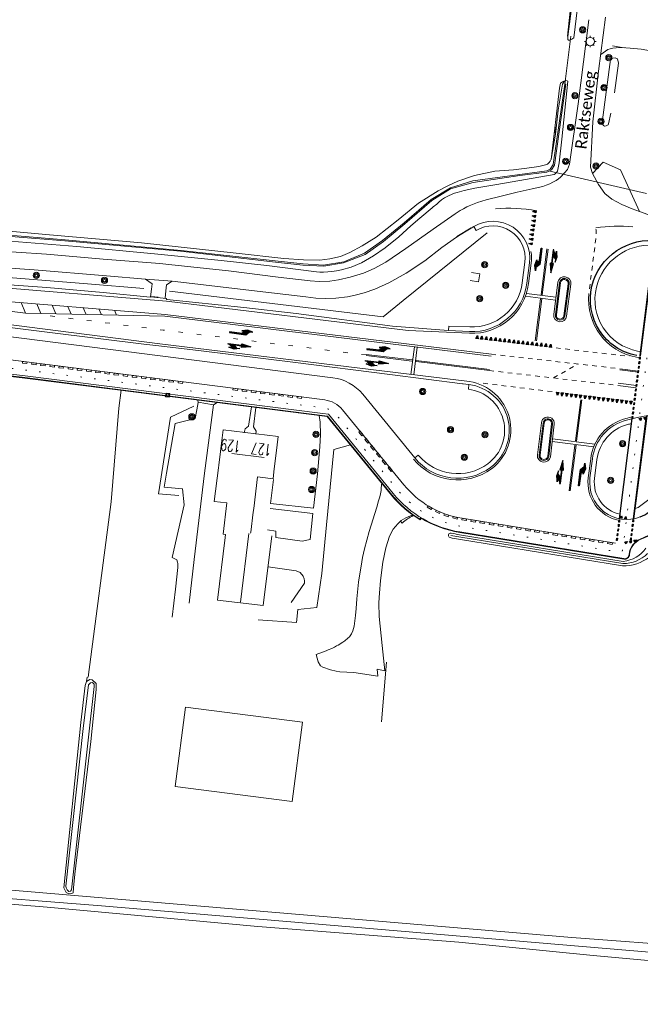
# Model space of a CAD drawing. Extents: x 177628 to 188968, y 384226 to 390673.
# Tile 23 of 256: x 179248 to 179382, y 386592 to 386805. Entities that reach past the tile are written whole.
import ezdxf

# ---------------------------------------------------------------- set-up
doc = ezdxf.new("R2010")
doc.units = 0
for name, pattern in [('VW-1-1_STREEP', [2, 1, -1]), ('VW-1-3_STREEP', [4, 1, -3]), ('VW-30-270_STREEP', [3, 0.3, -2.7])]:
    doc.linetypes.add(name, pattern=pattern)
for name, color, linetype, lineweight in [('2901', 253, 'Continuous', 13), ('4101', 253, 'Continuous', 13), ('4502', 253, 'Continuous', 13), ('B-AF-CULT-GD', 253, 'HEKWERK', 13), ('B-AF-HAAG-GD', 253, 'HAAG', 13), ('B-AF-RAST-GD', 253, 'HEKWERK', 13), ('B-BP-BOOM-GD', 253, 'Continuous', 13), ('B-GB-BOUW-GD', 14, 'Continuous', 13), ('B-GB-NOKL-GD', 14, 'Continuous', 13), ('B-MK-BLOKLG-GD', 253, 'VW-1-3_STREEP', 13), ('B-MK-DRIEH-GD', 253, 'VW-HAAIETAND50-L-B', 13), ('B-MK-PIJL-GD', 253, 'Continuous', 13), ('B-MK-STRP-GD', 253, 'Continuous', 13), ('B-OG-GROND-GD', 253, 'Continuous', 13), ('B-TR-SLOO-GD', 253, 'Continuous', 13), ('B-VH-BNDH-GD', 253, 'Continuous', 13), ('B-VH-FPAD-GD', 8, 'Continuous', 13), ('B-VH-HFDR-GD', 8, 'Continuous', 13), ('B-VH-MATE-GD', 253, 'Continuous', 13), ('B-VH-OVRG-GD', 8, 'Continuous', 13), ('B-VH-PARW-GD', 8, 'Continuous', 13), ('B-VH-WEGN-GD', 8, 'Continuous', 13), ('B-WE-VW-MARKERING_LANGS_STREEP_11-G', 253, 'VW-1-1_STREEP', 13), ('B-WE-VW-MARKERING_LANGS_STREEP_30270-G', 253, 'VW-30-270_STREEP', 13), ('B-WT-HDUIK-GD', 253, 'Continuous', 13), ('B14_F', 14, 'Continuous', 9), ('S04', 253, 'Continuous', 9), ('T02_F', 253, 'RASTER', 9), ('T07_F', 253, 'Continuous', 9), ('T09_F', 253, 'Continuous', 9), ('T22_F', 253, 'Continuous', 9), ('V00_F', 8, 'Continuous', 9), ('V00_T', 8, 'Continuous', 9), ('W01_F', 253, 'Continuous', 9), ('Z06', 7, 'Continuous', 9)]:
    doc.layers.add(name, color=color, linetype=linetype, lineweight=lineweight)
doc.layers.add('GV-bs-bestaand', color=8, linetype='Continuous')
doc.layers.add('GV-nw-markering', color=8, linetype='Continuous')
doc.styles.add('Legend', font='calibri.ttf')
doc.styles.add('ROMANS', font='ROMANS.shx', dxfattribs={"oblique": 45})
doc.linetypes.add('HAAG', pattern='A,4,-1,[5,TOPOCAD.SHX,S=0.35,R=0,X=-0.35,Y=-0.35],-1', length=6)
doc.linetypes.add('HEKWERK', pattern='A,7,-1.5,[1,ProvNB.shx,S=0.75,R=0,X=0,Y=0],-1.5', length=10)
doc.linetypes.add('RASTER', pattern='A,4,-1,[4,TOPOCAD.SHX,S=0.5,R=0,X=-0.5,Y=0],-1', length=6)
doc.linetypes.add('VW-HAAIETAND50-L-B', pattern='A,0,-0.5,[138,NLCS.SHX,S=1,R=0,X=-0.625,Y=0],-0.5', length=1)

# ---------------------------------------------------------------- blocks, each defined once
blk = doc.blocks.new('2901_2901', base_point=(177628.113717, 385871.174588))
at = {"layer": '2901'}
for radius in [0.675, 0.45, 0.225]:
    blk.add_circle((177628.113717, 385871.174588), radius, dxfattribs=at)
blk = doc.blocks.new('4101_4101', base_point=(177627.545238, 385871.174588))
at = {"layer": '4101'}
for points in [[(177626.636147, 385871.174588, 0), (177626.295238, 385871.174588, 0)], [(177626.902414, 385871.817412, 0), (177626.661354, 385872.058471, 0)], [(177627.545238, 385872.083678, 0), (177627.545238, 385872.424588, 0)], [(177628.188062, 385871.817412, 0), (177628.429121, 385872.058471, 0)], [(177628.454329, 385871.174588, 0), (177628.795238, 385871.174588, 0)], [(177626.902414, 385870.531763, 0), (177626.661354, 385870.290704, 0)], [(177627.545238, 385870.265497, 0), (177627.545238, 385869.924588, 0)], [(177628.188062, 385870.531763, 0), (177628.429121, 385870.290704, 0)]]:
    blk.add_polyline3d(points, dxfattribs=at)
blk.add_circle((177627.545238, 385871.174588), 0.909091, dxfattribs=at)
blk = doc.blocks.new('*U91')
at = {"layer": 'GV-nw-markering'}
for points in [[(-1.02, 0.05), (-1.02, -0.05), (-0.52, -0.05), (-0.52, 0.05)], [(-0.02, 0.05), (-0.02, -0.05), (0.48, -0.05), (0.48, 0.05)], [(0.98, 0.05), (0.98, -0.05), (1.48, -0.05), (1.48, 0.05)], [(1.98, 0.05), (1.98, -0.05), (2.48, -0.05), (2.48, 0.05)], [(2.98, 0.05), (2.98, -0.05), (3.48, -0.05), (3.48, 0.05)], [(3.98, 0.05), (3.98, -0.05), (4.48, -0.05), (4.48, 0.05)], [(4.98, 0.05), (4.98, -0.05), (5.48, -0.05), (5.48, 0.05)], [(5.98, 0.05), (5.98, -0.05), (6.48, -0.05), (6.48, 0.05)], [(6.98, 0.05), (6.98, -0.05), (7.48, -0.05), (7.48, 0.05)], [(7.98, 0.05), (7.98, -0.05), (8.48, -0.05), (8.48, 0.05)], [(8.98, 0.05), (8.98, -0.05), (9.48, -0.05), (9.48, 0.05)], [(9.98, 0.05), (9.98, -0.05), (10.48, -0.05), (10.48, 0.05)], [(10.98, 0.05), (10.98, -0.05), (11.48, -0.05), (11.48, 0.05)], [(11.98, 0.05), (11.98, -0.05), (12.48, -0.05), (12.48, 0.05)]]:
    blk.add_hatch(color=256, dxfattribs=at).paths.add_polyline_path(points)
at = {"layer": 'GV-nw-markering', "flags": 128}
for points in [[(-0.52, -0.05), (-1.02, -0.05), (-1.02, 0.05), (-0.52, 0.05)], [(0.48, -0.05), (-0.02, -0.05), (-0.02, 0.05), (0.48, 0.05)], [(1.48, -0.05), (0.98, -0.05), (0.98, 0.05), (1.48, 0.05)], [(2.48, -0.05), (1.98, -0.05), (1.98, 0.05), (2.48, 0.05)], [(3.48, -0.05), (2.98, -0.05), (2.98, 0.05), (3.48, 0.05)], [(4.48, -0.05), (3.98, -0.05), (3.98, 0.05), (4.48, 0.05)], [(5.48, -0.05), (4.98, -0.05), (4.98, 0.05), (5.48, 0.05)], [(6.48, -0.05), (5.98, -0.05), (5.98, 0.05), (6.48, 0.05)], [(7.48, -0.05), (6.98, -0.05), (6.98, 0.05), (7.48, 0.05)], [(8.48, -0.05), (7.98, -0.05), (7.98, 0.05), (8.48, 0.05)], [(9.48, -0.05), (8.98, -0.05), (8.98, 0.05), (9.48, 0.05)], [(10.48, -0.05), (9.98, -0.05), (9.98, 0.05), (10.48, 0.05)], [(11.48, -0.05), (10.98, -0.05), (10.98, 0.05), (11.48, 0.05)], [(12.48, -0.05), (11.98, -0.05), (11.98, 0.05), (12.48, 0.05)]]:
    blk.add_lwpolyline(points, close=True, dxfattribs=at)
blk = doc.blocks.new('*U92')
at = {"layer": 'GV-nw-markering'}
for points in [[(0, 0.05), (0, -0.05), (0.5, -0.05), (0.5, 0.05)], [(1, 0.05), (1, -0.05), (1.5, -0.05), (1.5, 0.05)], [(2, 0.05), (2, -0.05), (2.5, -0.05), (2.5, 0.05)], [(3, 0.05), (3, -0.05), (3.5, -0.05), (3.5, 0.05)], [(4, 0.05), (4, -0.05), (4.5, -0.05), (4.5, 0.05)]]:
    blk.add_hatch(color=256, dxfattribs=at).paths.add_polyline_path(points)
at = {"layer": 'GV-nw-markering', "flags": 128}
for points in [[(0.5, -0.05), (0, -0.05), (0, 0.05), (0.5, 0.05)], [(1.5, -0.05), (1, -0.05), (1, 0.05), (1.5, 0.05)], [(2.5, -0.05), (2, -0.05), (2, 0.05), (2.5, 0.05)], [(3.5, -0.05), (3, -0.05), (3, 0.05), (3.5, 0.05)], [(4.5, -0.05), (4, -0.05), (4, 0.05), (4.5, 0.05)]]:
    blk.add_lwpolyline(points, close=True, dxfattribs=at)
blk = doc.blocks.new('*U93')
at = {"layer": 'GV-nw-markering'}
for points in [[(-1.02, 0.05), (-1.02, -0.05), (-0.52, -0.05), (-0.52, 0.05)], [(-0.02, 0.05), (-0.02, -0.05), (0.48, -0.05), (0.48, 0.05)], [(0.98, 0.05), (0.98, -0.05), (1.48, -0.05), (1.48, 0.05)], [(1.98, 0.05), (1.98, -0.05), (2.48, -0.05), (2.48, 0.05)], [(2.98, 0.05), (2.98, -0.05), (3.48, -0.05), (3.48, 0.05)]]:
    blk.add_hatch(color=256, dxfattribs=at).paths.add_polyline_path(points)
at = {"layer": 'GV-nw-markering', "flags": 128}
for points in [[(-0.52, -0.05), (-1.02, -0.05), (-1.02, 0.05), (-0.52, 0.05)], [(0.48, -0.05), (-0.02, -0.05), (-0.02, 0.05), (0.48, 0.05)], [(1.48, -0.05), (0.98, -0.05), (0.98, 0.05), (1.48, 0.05)], [(2.48, -0.05), (1.98, -0.05), (1.98, 0.05), (2.48, 0.05)], [(3.48, -0.05), (2.98, -0.05), (2.98, 0.05), (3.48, 0.05)]]:
    blk.add_lwpolyline(points, close=True, dxfattribs=at)
blk = doc.blocks.new('*U90')
at = {"layer": 'GV-nw-markering'}
for points in [[(0.04, 0), (0.54, 0), (0.29, -0.5), (0.04, 0)], [(1.04, 0), (1.54, 0), (1.29, -0.5), (1.04, 0)], [(2.04, 0), (2.54, 0), (2.29, -0.5), (2.04, 0)]]:
    blk.add_lwpolyline(points, close=True, dxfattribs=at)
for points in [[(0.04, 0), (0.54, 0), (0.29, -0.5)], [(1.04, 0), (1.54, 0), (1.29, -0.5)], [(2.04, 0), (2.54, 0), (2.29, -0.5)]]:
    blk.add_solid(points, dxfattribs=at)
blk = doc.blocks.new('*U68')
at = {"layer": 'GV-nw-markering'}
for points in [[(-0.33, 0), (0.17, 0), (-0.08, -0.5), (-0.33, 0)], [(0.67, 0), (1.17, 0), (0.92, -0.5), (0.67, 0)]]:
    blk.add_lwpolyline(points, close=True, dxfattribs=at)
for points in [[(-0.33, 0), (0.17, 0), (-0.08, -0.5)], [(0.67, 0), (1.17, 0), (0.92, -0.5)]]:
    blk.add_solid(points, dxfattribs=at)
blk = doc.blocks.new('*U88')
at = {"layer": 'GV-nw-markering'}
for points in [[(-6.13, 0), (-5.63, 0), (-5.88, -0.7), (-6.13, 0)], [(-5.13, 0), (-4.63, 0), (-4.88, -0.7), (-5.13, 0)], [(-4.13, 0), (-3.63, 0), (-3.88, -0.7), (-4.13, 0)], [(-3.13, 0), (-2.63, 0), (-2.88, -0.7), (-3.13, 0)], [(-2.13, 0), (-1.63, 0), (-1.88, -0.7), (-2.13, 0)], [(-1.13, 0), (-0.63, 0), (-0.88, -0.7), (-1.13, 0)], [(-0.13, 0), (0.37, 0), (0.12, -0.7), (-0.13, 0)], [(0.87, 0), (1.37, 0), (1.12, -0.7), (0.87, 0)], [(1.87, 0), (2.37, 0), (2.12, -0.7), (1.87, 0)], [(2.87, 0), (3.37, 0), (3.12, -0.7), (2.87, 0)], [(3.87, 0), (4.37, 0), (4.12, -0.7), (3.87, 0)], [(4.87, 0), (5.37, 0), (5.12, -0.7), (4.87, 0)], [(5.87, 0), (6.37, 0), (6.12, -0.7), (5.87, 0)], [(6.87, 0), (7.37, 0), (7.12, -0.7), (6.87, 0)], [(7.87, 0), (8.37, 0), (8.12, -0.7), (7.87, 0)], [(8.87, 0), (9.37, 0), (9.12, -0.7), (8.87, 0)], [(9.87, 0), (10.37, 0), (10.12, -0.7), (9.87, 0)]]:
    blk.add_lwpolyline(points, close=True, dxfattribs=at)
for points in [[(-6.13, 0), (-5.63, 0), (-5.88, -0.7)], [(-5.13, 0), (-4.63, 0), (-4.88, -0.7)], [(-4.13, 0), (-3.63, 0), (-3.88, -0.7)], [(-3.13, 0), (-2.63, 0), (-2.88, -0.7)], [(-2.13, 0), (-1.63, 0), (-1.88, -0.7)], [(-1.13, 0), (-0.63, 0), (-0.88, -0.7)], [(-0.13, 0), (0.37, 0), (0.12, -0.7)], [(0.87, 0), (1.37, 0), (1.12, -0.7)], [(1.87, 0), (2.37, 0), (2.12, -0.7)], [(2.87, 0), (3.37, 0), (3.12, -0.7)], [(3.87, 0), (4.37, 0), (4.12, -0.7)], [(4.87, 0), (5.37, 0), (5.12, -0.7)], [(5.87, 0), (6.37, 0), (6.12, -0.7)], [(6.87, 0), (7.37, 0), (7.12, -0.7)], [(7.87, 0), (8.37, 0), (8.12, -0.7)], [(8.87, 0), (9.37, 0), (9.12, -0.7)], [(9.87, 0), (10.37, 0), (10.12, -0.7)]]:
    blk.add_solid(points, dxfattribs=at)
blk = doc.blocks.new('*U89')
at = {"layer": 'GV-nw-markering'}
for points in [[(-5.88, 0), (-5.38, 0), (-5.63, -0.7), (-5.88, 0)], [(-4.88, 0), (-4.38, 0), (-4.63, -0.7), (-4.88, 0)], [(-3.88, 0), (-3.38, 0), (-3.63, -0.7), (-3.88, 0)], [(-2.88, 0), (-2.38, 0), (-2.63, -0.7), (-2.88, 0)], [(-1.88, 0), (-1.38, 0), (-1.63, -0.7), (-1.88, 0)], [(-0.88, 0), (-0.38, 0), (-0.63, -0.7), (-0.88, 0)], [(0.12, 0), (0.62, 0), (0.37, -0.7), (0.12, 0)], [(1.12, 0), (1.62, 0), (1.37, -0.7), (1.12, 0)], [(2.12, 0), (2.62, 0), (2.37, -0.7), (2.12, 0)], [(3.12, 0), (3.62, 0), (3.37, -0.7), (3.12, 0)], [(4.12, 0), (4.62, 0), (4.37, -0.7), (4.12, 0)], [(5.12, 0), (5.62, 0), (5.37, -0.7), (5.12, 0)], [(6.12, 0), (6.62, 0), (6.37, -0.7), (6.12, 0)], [(7.12, 0), (7.62, 0), (7.37, -0.7), (7.12, 0)], [(8.12, 0), (8.62, 0), (8.37, -0.7), (8.12, 0)], [(9.12, 0), (9.62, 0), (9.37, -0.7), (9.12, 0)], [(10.12, 0), (10.62, 0), (10.37, -0.7), (10.12, 0)]]:
    blk.add_lwpolyline(points, close=True, dxfattribs=at)
for points in [[(-5.88, 0), (-5.38, 0), (-5.63, -0.7)], [(-4.88, 0), (-4.38, 0), (-4.63, -0.7)], [(-3.88, 0), (-3.38, 0), (-3.63, -0.7)], [(-2.88, 0), (-2.38, 0), (-2.63, -0.7)], [(-1.88, 0), (-1.38, 0), (-1.63, -0.7)], [(-0.88, 0), (-0.38, 0), (-0.63, -0.7)], [(0.12, 0), (0.62, 0), (0.37, -0.7)], [(1.12, 0), (1.62, 0), (1.37, -0.7)], [(2.12, 0), (2.62, 0), (2.37, -0.7)], [(3.12, 0), (3.62, 0), (3.37, -0.7)], [(4.12, 0), (4.62, 0), (4.37, -0.7)], [(5.12, 0), (5.62, 0), (5.37, -0.7)], [(6.12, 0), (6.62, 0), (6.37, -0.7)], [(7.12, 0), (7.62, 0), (7.37, -0.7)], [(8.12, 0), (8.62, 0), (8.37, -0.7)], [(9.12, 0), (9.62, 0), (9.37, -0.7)], [(10.12, 0), (10.62, 0), (10.37, -0.7)]]:
    blk.add_solid(points, dxfattribs=at)
blk = doc.blocks.new('*U85')
at = {"layer": 'GV-nw-markering'}
for points in [[(-1.87, 0), (-1.37, 0), (-1.62, -0.7), (-1.87, 0)], [(-0.87, 0), (-0.37, 0), (-0.62, -0.7), (-0.87, 0)], [(0.13, 0), (0.63, 0), (0.38, -0.7), (0.13, 0)], [(1.13, 0), (1.63, 0), (1.38, -0.7), (1.13, 0)], [(2.13, 0), (2.63, 0), (2.38, -0.7), (2.13, 0)], [(3.13, 0), (3.63, 0), (3.38, -0.7), (3.13, 0)], [(4.13, 0), (4.63, 0), (4.38, -0.7), (4.13, 0)], [(5.13, 0), (5.63, 0), (5.38, -0.7), (5.13, 0)]]:
    blk.add_lwpolyline(points, close=True, dxfattribs=at)
for points in [[(-1.87, 0), (-1.37, 0), (-1.62, -0.7)], [(-0.87, 0), (-0.37, 0), (-0.62, -0.7)], [(0.13, 0), (0.63, 0), (0.38, -0.7)], [(1.13, 0), (1.63, 0), (1.38, -0.7)], [(2.13, 0), (2.63, 0), (2.38, -0.7)], [(3.13, 0), (3.63, 0), (3.38, -0.7)], [(4.13, 0), (4.63, 0), (4.38, -0.7)], [(5.13, 0), (5.63, 0), (5.38, -0.7)]]:
    blk.add_solid(points, dxfattribs=at)
blk = doc.blocks.new('*U39')
for points in [[(-0.08, 3.55), (0.67, 4.3), (0.67, 3.3), (-0.08, 2.55)], [(0.67, 5), (0.97, 3.8), (0.67, 2.6)], [(-0.08, 2.55), (0.08, 2.7), (0.08, 0), (-0.08, 0)]]:
    blk.add_lwpolyline(points, close=True)
for points in [[(-0.08, 3.55), (0.67, 4.3), (-0.08, 2.55), (0.67, 3.3)], [(0.67, 5), (0.97, 3.8), (0.67, 2.6)], [(-0.08, 2.55), (0.08, 2.7), (-0.08, 0), (0.08, 0)]]:
    blk.add_solid(points)
blk = doc.blocks.new('*U58')
at = {"layer": 'GV-nw-markering'}
blk.add_blockref('*U39', (-0.3, 0), dxfattribs=at)
blk = doc.blocks.new('pijlmarkering afslaand 2')
for points in [[(0, 5), (0.38, 2.95), (-0.37, 2.95)], [(-0.08, 2.95), (0.08, 2.95), (0.08, 0), (-0.08, 0)], [(0.67, 2.65), (0.97, 1.45), (0.67, 0.25)], [(0.08, 1.35), (0.67, 1.95), (0.67, 0.95), (0.08, 0.35)]]:
    blk.add_lwpolyline(points, close=True)
for points in [[(0, 5), (0.38, 2.95), (-0.37, 2.95)], [(-0.08, 2.95), (0.08, 2.95), (-0.08, 0), (0.08, 0)], [(0.67, 2.65), (0.97, 1.45), (0.67, 0.25)], [(0.08, 1.35), (0.67, 1.95), (0.08, 0.35), (0.67, 0.95)]]:
    blk.add_solid(points)
blk = doc.blocks.new('*U56')
at = {"layer": 'GV-nw-markering', "xscale": -1}
blk.add_blockref('pijlmarkering afslaand 2', (0.3, 0), dxfattribs=at)
blk = doc.blocks.new('*U60')
at = {"layer": 'GV-nw-markering'}
blk.add_blockref('pijlmarkering afslaand 2', (-0.3, 0), dxfattribs=at)
blk = doc.blocks.new('*U57')
at = {"layer": 'GV-nw-markering', "xscale": -1}
blk.add_blockref('*U39', (0.3, 0), dxfattribs=at)
blk = doc.blocks.new('*U84')
at = {"linetype": 'Continuous'}
blk.add_lwpolyline([(-0.4, 0.4), (0.4, 0.4), (0.4, -0.4), (-0.4, -0.4)], close=True, dxfattribs=at)
blk.add_circle((0, 0), 0.3, dxfattribs=at)

msp = doc.modelspace()

# ---------------------------------------------------------------- linework, layer by layer
at = {"layer": 'B-AF-CULT-GD', "flags": 128}
msp.add_lwpolyline([(179269.069, 386721.197), (179267.356, 386700.934), (179262.429, 386662.868)], dxfattribs=at)
at = {"layer": 'B-AF-HAAG-GD', "flags": 128}
msp.add_lwpolyline([(179285.295, 386721.64), (179280.272, 386719.263), (179277.619, 386702.665), (179282.075, 386702.251)], dxfattribs=at)
at = {"layer": 'B-AF-RAST-GD', "flags": 128}
for points in [[(179280.006, 386746.58), (179326.302, 386741.03), (179330.648, 386744.524), (179348.897, 386759.195)], [(179164.486, 386757.38), (179188.708, 386754.515), (179197.318, 386753.496), (179212.141, 386752.219), (179223.411, 386751.247), (179262.28, 386748.147), (179274.46, 386747.175)], [(179327.069, 386666.14), (179325.957, 386653.171)]]:
    msp.add_lwpolyline(points, dxfattribs=at)
at = {"layer": 'B-AF-RAST-GD'}
for points in [[(179269.577, 386725.076), (179269.069, 386721.197)], [(179380.959, 386699.47), (179381.588, 386699.692), (179391.412, 386707.064), (179399.086, 386711.656), (179405.056, 386714.195), (179411.089, 386715.311), (179417.161, 386715.422)]]:
    msp.add_lwpolyline(points, dxfattribs=at)
at = {"layer": 'B-GB-BOUW-GD', "flags": 128}
msp.add_lwpolyline([(179302.186, 386693.531), (179300.322, 386678.431), (179290.414, 386679.566), (179292.082, 386693.132), (179292.176, 386693.798), (179291.65, 386693.872), (179292.459, 386700.666), (179289.734, 386701.003), (179290.624, 386708.242), (179290.715, 386708.815), (179291.412, 386714.746), (179291.628, 386716.525), (179303.544, 386715.045), (179303.364, 386713.224), (179302.655, 386707.376), (179302.489, 386705.85), (179299.662, 386706.266), (179299.08, 386706.34), (179298.276, 386699.459), (179298.148, 386698.682), (179297.62, 386694.33), (179297.597, 386694.102)], dxfattribs=at)
at = {"layer": 'B-GB-NOKL-GD', "flags": 128}
for points in [[(179293.52, 386711.365), (179300.546, 386710.485)], [(179297.216, 386694.011), (179295.418, 386679.126)]]:
    msp.add_lwpolyline(points, dxfattribs=at)
at = {"layer": 'B-MK-BLOKLG-GD', "flags": 128}
msp.add_lwpolyline([(179322.657, 386732.752), (179278.635, 386738.143), (179252.841, 386741.408)], dxfattribs=at)
at = {"layer": 'B-MK-DRIEH-GD', "flags": 128}
msp.add_lwpolyline([(179277.606, 386745.273), (179276.11, 386745.452)], dxfattribs=at)
at = {"layer": 'B-MK-STRP-GD'}
for points in [[(179359.548, 386764.013, 0.0678207), (179350.656, 386764.413, -0.074322)], [(179372.418, 386760.309, -0.0513723), (179380.396, 386760.552)], [(179358.352, 386755.173, -0.0752367), (179358.408, 386752.667), (179357.838, 386748.232, -0.3897442), (179345.027, 386737.444), (179331.747, 386738.021), (179279.404, 386744.431), (179198.544, 386751.023), (179192.919, 386751.725)], [(179332.882, 386710.179, 0.4004176), (179349.833, 386708.066, 0.660368), (179345.039, 386726.964), (179277.96, 386735.178), (179227.568, 386741.558), (179192.183, 386745.972)], [(179381.97, 386732.145), (179381.196, 386732.243, -0.3906514), (179370.91, 386746.095, -0.3906514)], [(179377.503, 386696.851, -0.3958444), (179370.768, 386706.128), (179371.29, 386710.253, -0.3056147), (179378.931, 386718.981, -0.0061225), (179380.346, 386719.315, -0.0061225)]]:
    msp.add_lwpolyline(points, format="xyb", dxfattribs=at)
for points in [[(179361.826, 386755.728), (179360.552, 386745.81)], [(179362.074, 386755.697), (179360.8, 386745.778)], [(179349.777, 386732.892), (179279.11, 386741.546), (179198.246, 386748.138), (179192.551, 386748.848)], [(179349.727, 386732.485), (179279.002, 386741.146), (179248.85, 386741.787), (179199.483, 386748.037)], [(179363.677, 386744.652), (179357.161, 386745.489)], [(179363.753, 386745.248), (179357.361, 386746.068)], [(179360.438, 386744.917), (179359.269, 386735.812)], [(179360.686, 386744.885), (179359.517, 386735.783)], [(179247.882, 386744.091), (179248.85, 386741.787)], [(179251.251, 386743.817), (179252.133, 386741.717)], [(179254.62, 386743.542), (179255.416, 386741.647)], [(179257.99, 386743.267), (179258.7, 386741.577)], [(179261.359, 386742.993), (179261.983, 386741.508)], [(179264.728, 386742.718), (179265.266, 386741.438)], [(179268.098, 386742.443), (179268.55, 386741.368)], [(179332.347, 386728.518), (179333.117, 386734.519)], [(179332.942, 386728.445), (179333.713, 386734.446)], [(179332.567, 386731.413), (179322.641, 386732.628)], [(179332.599, 386731.661), (179322.673, 386732.876)], [(179349.374, 386729.606), (179333.492, 386731.551)], [(179349.344, 386729.358), (179333.461, 386731.303)], [(179377.607, 386729.507), (179381.571, 386728.997)], [(179377.639, 386729.755), (179381.603, 386729.245)], [(179381.147, 386725.643), (179377.175, 386726.155)], [(179381.207, 386726.119), (179377.237, 386726.631)], [(179367.998, 386714.108), (179369.128, 386723.039)], [(179368.246, 386714.077), (179369.376, 386723.009)], [(179363.047, 386714.584), (179372.221, 386713.423)], [(179362.977, 386713.988), (179371.969, 386712.85)], [(179366.629, 386703.295), (179367.885, 386713.216)], [(179366.877, 386703.263), (179368.133, 386713.184)]]:
    msp.add_lwpolyline(points, dxfattribs=at)
for points in [[(179364.172, 386748.53, -0.9580335), (179367.014, 386748.11), (179366.082, 386741.18, -0.9860942), (179363.273, 386741.482)], [(179360.619, 386718.03, -1.0127944), (179363.414, 386717.712), (179362.588, 386710.67, -0.9526639), (179359.738, 386711.09)]]:
    msp.add_lwpolyline(points, format="xyb", close=True, dxfattribs=at)
at = {"layer": 'B-TR-SLOO-GD', "flags": 128}
for points in [[(179367.085, 386807.283), (179366.376, 386801.811), (179366.362, 386801.509), (179366.373, 386801.164), (179366.458, 386801.019), (179366.572, 386800.96), (179366.719, 386800.96), (179367.225, 386801.179), (179367.628, 386801.501), (179368.428, 386808.06)], [(179376.486, 386789.575), (179377.332, 386795.997), (179377.094, 386796.971), (179376.567, 386797.15), (179376.09, 386797.069), (179375.609, 386796.801), (179373.844, 386783.686), (179373.826, 386783.05), (179373.902, 386782.721), (179374.069, 386782.482), (179374.309, 386782.34), (179374.651, 386782.405), (179375.059, 386782.624), (179375.179, 386782.832), (179375.647, 386785.167)], [(179198.933, 386762.256), (179198.995, 386762.548), (179213.486, 386761.428), (179234.876, 386759.575), (179257.391, 386757.708), (179282.543, 386755.399), (179302.948, 386753.156), (179308.985, 386752.536), (179313.436, 386752.223), (179317.797, 386752.929), (179322.269, 386754.832), (179326.204, 386757.573), (179330.881, 386761.404), (179336.732, 386766.484), (179340.94, 386768.952), (179345.785, 386770.474), (179355.932, 386771.885), (179361.781, 386772.678), (179362.532, 386773.04), (179363.197, 386774.013), (179365.659, 386791.486), (179365.898, 386791.427)], [(179198.933, 386762.256), (179213.41, 386761.118), (179234.817, 386759.303), (179257.379, 386757.476), (179282.396, 386755.217), (179302.977, 386752.881), (179308.888, 386752.23), (179313.465, 386751.985), (179317.76, 386752.716), (179322.411, 386754.551), (179326.368, 386757.322), (179331.054, 386761.19), (179336.853, 386766.238), (179340.95, 386768.762), (179345.803, 386770.156), (179355.965, 386771.619), (179361.763, 386772.364), (179362.836, 386772.897), (179363.443, 386773.894), (179365.898, 386791.427)], [(179228.605, 386761.12), (179253.205, 386758.86), (179273.997, 386757.024), (179294.445, 386754.798), (179304.787, 386753.643), (179309.046, 386753.348), (179312.619, 386753.28), (179314.746, 386753.566), (179317.106, 386754.105), (179319.088, 386754.943), (179321.774, 386756.375), (179324.846, 386758.303), (179329.573, 386762.052), (179334.009, 386765.649), (179338.213, 386768.31), (179340.31, 386769.446), (179342.518, 386770.429), (179346.098, 386771.653), (179350.508, 386772.589), (179354.598, 386772.892), (179357.431, 386773.268), (179360.037, 386773.573), (179360.95, 386773.799), (179361.537, 386773.954), (179361.939, 386774.135), (179362.325, 386774.436), (179362.518, 386774.732), (179362.738, 386775.163), (179363.653, 386780.631), (179364.256, 386785.787), (179365.217, 386791.481), (179365.595, 386792.08), (179365.921, 386792.248), (179366.226, 386792.156), (179366.329, 386792.084), (179365.075, 386779.528), (179364.438, 386774.409), (179364.075, 386772.592), (179363.902, 386772.308), (179363.627, 386772.001), (179363.402, 386771.835), (179357.201, 386770.782), (179350.986, 386769.717), (179346.177, 386768.942), (179343.874, 386768.417), (179342.338, 386767.995), (179341.818, 386767.804), (179340.662, 386767.331), (179339.609, 386766.781), (179338.956, 386766.364), (179338.383, 386765.869), (179337.93, 386765.465), (179337.188, 386764.856), (179336.929, 386764.653), (179334.257, 386762.404), (179332.351, 386760.738), (179329.742, 386758.386), (179326.786, 386755.996), (179324.24, 386754.206), (179321.653, 386752.721), (179319.429, 386751.781), (179317.329, 386751.223), (179316.184, 386750.964), (179315.208, 386750.834), (179314.369, 386750.772), (179313.405, 386750.724), (179312.603, 386750.716), (179311.896, 386750.745), (179301.095, 386752.134), (179291.199, 386753.234), (179276.813, 386754.665), (179259.974, 386756.254), (179245.529, 386757.424)]]:
    msp.add_lwpolyline(points, dxfattribs=at)
for points in [[(179384.002, 386688.922, -0.1675858), (179378.208, 386687.003), (179342.679, 386692.782, -0.0187792), (179340.832, 386693.154, -1), (179341.066, 386694.126, 0.0187792), (179342.84, 386693.769), (179378.368, 386687.99, 0.2236983), (179383.223, 386690.873)], [(179383.618, 386689.692, -0.1966745), (179378.288, 386687.497), (179342.759, 386693.275, -0.0180822), (179341.015, 386693.624, -0.0180822)]]:
    msp.add_lwpolyline(points, format="xyb", dxfattribs=at)
at = {"layer": 'B-VH-BNDH-GD', "flags": 128}
for points in [[(179340.547, 386739.015), (179345.087, 386738.818, 0.3897442), (179356.475, 386748.407), (179357.044, 386752.842, 0.6272936), (179346.487, 386759.729)], [(179382.043, 386733.519), (179381.452, 386733.594, -0.4293402), (179372.535, 386747.43, -0.3654316), (179384.955, 386756.531)], [(179334.304, 386697.127, -0.0852195), (179328.2, 386702.435), (179314.261, 386719.495), (179268.306, 386725.339)], [(179333.947, 386711.049, 0.4004176), (179349.014, 386709.171, 0.6757825), (179344.793, 386725.33)], [(179377.676, 386698.218, -0.3922572), (179372.132, 386705.956), (179372.654, 386710.08, -0.3056147), (179379.282, 386717.651, -0.0046429), (179380.164, 386717.876, -0.0046429)], [(179334.338, 386696.99, -0.0862744), (179328.123, 386702.371)], [(179378.448, 386688.484), (179342.92, 386694.262, -0.0953646), (179334.544, 386697.333, -0.0953646)]]:
    msp.add_lwpolyline(points, format="xyb", dxfattribs=at)
for points in [[(179345.971, 386760.585), (179346.487, 386759.729)], [(179385.081, 386757.525), (179381.918, 386732.532)], [(179340.484, 386738.017), (179340.547, 386739.015)], [(179314.209, 386719.401), (179268.194, 386725.252), (179248.127, 386727.804), (179183.146, 386735.242)], [(179183.257, 386735.33), (179248.139, 386727.903), (179268.306, 386725.339)], [(179248.188, 386731.324), (179249.18, 386731.198), (179249.137, 386730.856), (179248.145, 386730.982), (179248.188, 386731.324)], [(179250.172, 386731.072), (179251.164, 386730.946), (179251.121, 386730.603), (179250.129, 386730.73), (179250.172, 386731.072)], [(179252.156, 386730.819), (179253.148, 386730.693), (179253.105, 386730.351), (179252.113, 386730.477), (179252.156, 386730.819)], [(179254.14, 386730.567), (179255.132, 386730.441), (179255.089, 386730.099), (179254.097, 386730.225), (179254.14, 386730.567)], [(179256.124, 386730.315), (179257.116, 386730.189), (179257.073, 386729.847), (179256.081, 386729.973), (179256.124, 386730.315)], [(179258.108, 386730.063), (179259.1, 386729.936), (179259.057, 386729.594), (179258.065, 386729.72), (179258.108, 386730.063)], [(179260.092, 386729.81), (179261.084, 386729.684), (179261.041, 386729.342), (179260.049, 386729.468), (179260.092, 386729.81)], [(179262.076, 386729.558), (179263.068, 386729.432), (179263.025, 386729.09), (179262.033, 386729.216), (179262.076, 386729.558)], [(179264.06, 386729.306), (179265.052, 386729.18), (179265.009, 386728.837), (179264.017, 386728.964), (179264.06, 386729.306)], [(179266.044, 386729.054), (179267.036, 386728.927), (179266.993, 386728.585), (179266.001, 386728.711), (179266.044, 386729.054)], [(179268.028, 386728.801), (179269.02, 386728.675), (179268.977, 386728.333), (179267.985, 386728.459), (179268.028, 386728.801)], [(179270.012, 386728.549), (179271.004, 386728.423), (179270.961, 386728.081), (179269.969, 386728.207), (179270.012, 386728.549)], [(179271.996, 386728.297), (179272.988, 386728.171), (179272.945, 386727.828), (179271.953, 386727.954), (179271.996, 386728.297)], [(179273.98, 386728.044), (179274.972, 386727.918), (179274.929, 386727.576), (179273.937, 386727.702), (179273.98, 386728.044)], [(179275.965, 386727.792), (179276.957, 386727.666), (179276.913, 386727.324), (179275.921, 386727.45), (179275.965, 386727.792)], [(179277.949, 386727.54), (179278.941, 386727.414), (179278.897, 386727.071), (179277.905, 386727.198), (179277.949, 386727.54)], [(179279.933, 386727.288), (179280.925, 386727.161), (179280.881, 386726.819), (179279.889, 386726.945), (179279.933, 386727.288)], [(179281.917, 386727.035), (179282.909, 386726.909), (179282.865, 386726.567), (179281.873, 386726.693), (179281.917, 386727.035)], [(179293.821, 386725.522), (179294.813, 386725.396), (179294.769, 386725.053), (179293.777, 386725.179), (179293.821, 386725.522)], [(179295.805, 386725.269), (179296.797, 386725.143), (179296.753, 386724.801), (179295.761, 386724.927), (179295.805, 386725.269)], [(179297.789, 386725.017), (179298.781, 386724.891), (179298.737, 386724.549), (179297.745, 386724.675), (179297.789, 386725.017)], [(179344.919, 386726.322), (179344.793, 386725.33)], [(179299.773, 386724.765), (179300.765, 386724.639), (179300.721, 386724.296), (179299.729, 386724.423), (179299.773, 386724.765)], [(179301.757, 386724.513), (179302.749, 386724.386), (179302.705, 386724.044), (179301.713, 386724.17), (179301.757, 386724.513)], [(179303.741, 386724.26), (179304.733, 386724.134), (179304.689, 386723.792), (179303.697, 386723.918), (179303.741, 386724.26)], [(179305.725, 386724.008), (179306.717, 386723.882), (179306.673, 386723.54), (179305.681, 386723.666), (179305.725, 386724.008)], [(179307.709, 386723.756), (179308.701, 386723.63), (179308.657, 386723.287), (179307.665, 386723.413), (179307.709, 386723.756)], [(179328.123, 386702.371), (179314.209, 386719.401)], [(179377.451, 386697.236), (179380.199, 386718.949)], [(179380.673, 386697.205), (179383.501, 386719.555)], [(179361.211, 386717.964), (179360.992, 386717.988)], [(179362.824, 386717.785), (179363.042, 386717.758)], [(179321.347, 386716.197), (179321.979, 386715.422), (179321.712, 386715.204), (179321.08, 386715.978), (179321.347, 386716.197)], [(179322.612, 386714.648), (179323.245, 386713.874), (179322.978, 386713.655), (179322.345, 386714.43), (179322.612, 386714.648)], [(179323.878, 386713.099), (179324.51, 386712.325), (179324.243, 386712.107), (179323.61, 386712.881), (179323.878, 386713.099)], [(179325.143, 386711.55), (179325.776, 386710.776), (179325.509, 386710.558), (179324.876, 386711.332), (179325.143, 386711.55)], [(179333.172, 386710.416), (179333.947, 386711.049)], [(179360.111, 386711.048), (179360.33, 386711.024)], [(179362, 386710.765), (179362.217, 386710.729)], [(179326.408, 386710.002), (179327.041, 386709.227), (179326.774, 386709.009), (179326.141, 386709.783), (179326.408, 386710.002)], [(179327.674, 386708.453), (179328.307, 386707.679), (179328.039, 386707.46), (179327.407, 386708.235), (179327.674, 386708.453)], [(179336.053, 386700.043), (179336.911, 386699.529), (179336.733, 386699.233), (179335.876, 386699.747), (179336.053, 386700.043)], [(179334.304, 386697.127), (179334.51, 386697.47)], [(179334.338, 386696.99), (179334.544, 386697.333)], [(179337.787, 386699.099), (179338.688, 386698.666), (179338.538, 386698.355), (179337.637, 386698.788), (179337.787, 386699.099)], [(179339.6, 386698.328), (179340.544, 386697.997), (179340.43, 386697.671), (179339.486, 386698.002), (179339.6, 386698.328)], [(179341.489, 386697.732), (179342.453, 386697.466), (179342.362, 386697.134), (179341.398, 386697.399), (179341.489, 386697.732)], [(179343.419, 386697.322), (179344.406, 386697.161), (179344.351, 386696.821), (179343.364, 386696.981), (179343.419, 386697.322)], [(179345.392, 386697.001), (179346.379, 386696.84), (179346.323, 386696.5), (179345.336, 386696.66), (179345.392, 386697.001)], [(179347.366, 386696.68), (179348.353, 386696.519), (179348.297, 386696.179), (179347.31, 386696.339), (179347.366, 386696.68)], [(179349.34, 386696.359), (179350.327, 386696.198), (179350.272, 386695.858), (179349.284, 386696.018), (179349.34, 386696.359)], [(179351.314, 386696.038), (179352.301, 386695.877), (179352.246, 386695.537), (179351.259, 386695.697), (179351.314, 386696.038)], [(179353.288, 386695.717), (179354.275, 386695.556), (179354.22, 386695.216), (179353.233, 386695.376), (179353.288, 386695.717)], [(179355.262, 386695.396), (179356.249, 386695.235), (179356.194, 386694.895), (179355.207, 386695.055), (179355.262, 386695.396)], [(179357.236, 386695.075), (179358.223, 386694.914), (179358.168, 386694.573), (179357.181, 386694.734), (179357.236, 386695.075)], [(179359.21, 386694.753), (179360.197, 386694.593), (179360.142, 386694.252), (179359.155, 386694.413), (179359.21, 386694.753)], [(179361.184, 386694.432), (179362.171, 386694.272), (179362.116, 386693.931), (179361.129, 386694.092), (179361.184, 386694.432)], [(179363.158, 386694.111), (179364.145, 386693.951), (179364.09, 386693.61), (179363.103, 386693.771), (179363.158, 386694.111)], [(179365.132, 386693.79), (179366.119, 386693.63), (179366.064, 386693.289), (179365.077, 386693.45), (179365.132, 386693.79)], [(179367.106, 386693.469), (179368.093, 386693.309), (179368.038, 386692.968), (179367.051, 386693.129), (179367.106, 386693.469)], [(179369.08, 386693.148), (179370.067, 386692.988), (179370.012, 386692.647), (179369.025, 386692.808), (179369.08, 386693.148)], [(179383.762, 386693.489), (179382.044, 386692.736)], [(179371.055, 386692.827), (179372.042, 386692.666), (179371.986, 386692.326), (179370.999, 386692.486), (179371.055, 386692.827)], [(179373.029, 386692.506), (179374.016, 386692.345), (179373.96, 386692.005), (179372.973, 386692.165), (179373.029, 386692.506)], [(179375.003, 386692.185), (179375.99, 386692.024), (179375.934, 386691.684), (179374.947, 386691.844), (179375.003, 386692.185)]]:
    msp.add_lwpolyline(points, dxfattribs=at)
for points in [[(179364.759, 386748.434, -0.944523), (179366.423, 386748.179), (179365.492, 386741.255, -0.9828351), (179363.865, 386741.418)], [(179361.211, 386717.964, -1.0183979), (179362.824, 386717.785), (179362, 386710.765, -0.9373064), (179360.33, 386711.024)]]:
    msp.add_lwpolyline(points, format="xyb", close=True, dxfattribs=at)
at = {"layer": 'B-VH-BNDH-GD'}
for centre, radius, start, end in [((179383.608, 386689.164), 3.9, 113.65765, 175.34497), ((179378.625, 386689.569), 1.1, 260.76199, 355.34497)]:
    msp.add_arc(centre, radius, start, end, dxfattribs=at)
at = {"layer": 'B-VH-FPAD-GD'}
msp.add_lwpolyline([(179115.084, 386751.035), (179125.006, 386749.79, -0.3322048), (179125.868, 386748.96), (179127.136, 386741.25, 0.343422), (179128.039, 386740.416), (179163.26, 386737.43), (179183.189, 386735.741), (179248.187, 386728.3), (179313.283, 386720.023), (179314.47, 386719.872)], format="xyb", dxfattribs=at)
at = {"layer": 'B-VH-HFDR-GD'}
for points in [[(179345.043, 386737.819, 0.3897442), (179357.467, 386748.279), (179358.036, 386752.715, 0.6272936), (179345.971, 386760.585), (179345.386, 386760.232)], [(179382.032, 386697.642, -0.5709106), (179371.14, 386706.081), (179371.662, 386710.206, -0.3056147), (179379.026, 386718.618, -0.0951186), (179397.835, 386719.915)]]:
    msp.add_lwpolyline(points, format="xyb", dxfattribs=at)
for points in [[(179192.997, 386752.341), (179199.171, 386751.626), (179216.666, 386749.922), (179234.873, 386748.56), (179243.283, 386748.063), (179253.469, 386747.367), (179265.692, 386746.265), (179275.836, 386745.265), (179276.002, 386745.379), (179279.277, 386745.016), (179279.471, 386744.802), (179296.129, 386743.008), (179307.459, 386741.729), (179328.366, 386739.017), (179340.484, 386738.017)], [(179345.329, 386726.261), (179343.636, 386726.477), (179343.495, 386726.503), (179327.805, 386728.502), (179307.304, 386731.085), (179286.863, 386733.65), (179277.714, 386734.715), (179274.493, 386735.106), (179254.133, 386737.604), (179235.011, 386740.015), (179217.851, 386742.18), (179198.4, 386744.515), (179192.1, 386745.321)], [(179340.484, 386738.017), (179345.043, 386737.819)]]:
    msp.add_lwpolyline(points, dxfattribs=at)
for points in [[(179364.542, 386748.47, -0.9508119), (179366.642, 386748.154), (179365.71, 386741.227, -0.9843641), (179363.646, 386741.441)], [(179360.992, 386717.988, -1.0157596), (179363.042, 386717.758), (179362.217, 386710.729, -0.9444468), (179360.111, 386711.048)]]:
    msp.add_lwpolyline(points, format="xyb", close=True, dxfattribs=at)
at = {"layer": 'B-VH-MATE-GD', "flags": 128}
msp.add_lwpolyline([(179286.207, 386722.489), (179289.559, 386721.896)], dxfattribs=at)
at = {"layer": 'B-VH-OVRG-GD', "flags": 128}
for points in [[(179395.774, 386796.69), (179382.249, 386799.072), (179379.857, 386799.247), (179378.886, 386799.335), (179377.924, 386799.399), (179376.804, 386799.358), (179376.114, 386799.274), (179375.533, 386799.128), (179375.045, 386798.952), (179373.466, 386797.908)], [(179381.875, 386763.859), (179377.741, 386772.854), (179373.979, 386774.534), (179371.721, 386772.057)], [(179345.49, 386750.642), (179347.249, 386750.346), (179346.952, 386748.618), (179345.197, 386748.897)], [(179276.109, 386746.998), (179276.25, 386748.18), (179274.801, 386749.206)], [(179280.576, 386748.765), (179279.377, 386747.913), (179279.256, 386746.661)], [(179275.917, 386745.372), (179276.109, 386746.998)], [(179279.256, 386746.661), (179279.098, 386745.033)], [(179301.837, 386699.459), (179311.081, 386698.334), (179310.545, 386692.763), (179308.802, 386692.365), (179303.047, 386693.17), (179303.101, 386694.564), (179301.243, 386694.841)], [(179301.401, 386686.789), (179307.513, 386685.969), (179308.355, 386685.558), (179309.022, 386684.782), (179309.178, 386684.237), (179309.255, 386683.755), (179309.274, 386683.569), (179309.257, 386683.255), (179306.382, 386679.041)]]:
    msp.add_lwpolyline(points, dxfattribs=at)
at = {"layer": 'B-VH-OVRG-GD'}
for points in [[(179315.408, 386727.817), (179240.492, 386737.343), (179166.758, 386747.183, 0.0164678), (179163.154, 386747.543), (179131.608, 386749.654, 0.1989263), (179117.105, 386744.752), (179115.575, 386743.414, -0.1761277), (179103.973, 386739.524)], [(179313.661, 386722.999), (179239.846, 386732.385), (179166.097, 386742.227, 0.0164678), (179162.82, 386742.555), (179132.718, 386744.568, 0.1933166), (179122.088, 386741.103)], [(179321.89, 386724.224), (179333.172, 386710.416, 0.4004176), (179349.609, 386708.367, 0.6757825), (179344.919, 386726.322)], [(179376.636, 386691.919), (179343.418, 386697.322, -0.1831409), (179330.833, 386704.586)], [(179378.464, 386688.582), (179342.936, 386694.361, -0.1831409), (179328.51, 386702.688)]]:
    msp.add_lwpolyline(points, format="xyb", dxfattribs=at)
for points in [[(179286.177, 386722.965), (179286.191, 386722.893), (179286.207, 386722.489), (179286.178, 386722.024), (179285.581, 386719), (179281.255, 386717.908), (179279.412, 386707.124), (179278.896, 386704.069), (179282.873, 386703.75), (179283.176, 386700.274), (179280.643, 386688.851), (179281.626, 386688.298), (179281.8, 386687.807), (179281.822, 386687.549), (179281.809, 386686.671), (179281.364, 386681.969), (179280.642, 386675.924)], [(179290.395, 386722.429), (179289.559, 386721.896), (179287.592, 386707.094), (179285.356, 386688.38), (179284.29, 386678.903)], [(179297.78, 386721.49), (179297.177, 386717.309), (179296.428, 386716.706), (179296.226, 386715.824)], [(179298.748, 386721.367), (179298.255, 386717.186), (179298.805, 386716.201), (179298.738, 386715.55)], [(179330.833, 386704.586), (179317.55, 386720.843)], [(179302.537, 386705.712), (179301.909, 386700.517), (179311.243, 386699.526), (179312.094, 386706.947), (179312.594, 386712.814), (179312.724, 386715.469), (179312.676, 386718.144), (179312.465, 386719.623)], [(179328.51, 386702.688), (179314.47, 386719.872)], [(179319.233, 386713.252), (179315.666, 386712.269), (179314.078, 386695.907), (179313.057, 386685.353), (179311.939, 386678), (179307.839, 386677.592), (179307.515, 386674.707), (179299.248, 386675.281)], [(179326.012, 386704.955), (179325.991, 386704.554), (179325.914, 386703.756), (179325.875, 386703.354), (179325.766, 386702.654), (179325.608, 386701.974), (179325.346, 386701.102), (179324.932, 386699.757), (179323.29, 386694.503), (179322.294, 386690.692), (179321.879, 386688.82), (179321.536, 386686.955), (179321.196, 386684.884), (179320.971, 386683.463), (179320.616, 386679.891), (179320.483, 386677.799), (179320.367, 386676.283), (179320.055, 386673.96), (179319.781, 386672.929), (179319.464, 386672.296), (179319.012, 386671.663), (179318.675, 386671.327), (179318.029, 386670.793), (179317.584, 386670.463), (179316.6, 386669.851), (179316.228, 386669.653), (179315.757, 386669.421), (179315.181, 386669.115), (179314.407, 386668.786), (179313.946, 386668.613), (179311.84, 386667.826), (179312.244, 386666.202), (179312.748, 386665.371), (179313.238, 386665.058), (179314.881, 386664.472), (179316.114, 386664.18), (179316.973, 386664.063), (179319.979, 386663.889), (179325.183, 386663.135), (179325.051, 386664.602), (179326.662, 386664.251)], [(179326.662, 386664.251), (179326.117, 386669.725), (179325.493, 386676.01), (179325.412, 386678.929), (179325.451, 386680.192), (179325.511, 386681.098), (179325.722, 386683.813), (179326.243, 386687.789), (179326.902, 386690.933), (179327.695, 386693.467), (179328.514, 386694.956), (179329.523, 386696.127), (179330.203, 386696.837), (179331.206, 386697.418), (179332.26, 386697.869), (179332.702, 386697.998)], [(179383.721, 386693.58), (179382.003, 386692.827)]]:
    msp.add_lwpolyline(points, dxfattribs=at)
for centre, radius, start, end in [((179314.147, 386717.897), 10, 39.2506, 82.75348), ((179312.904, 386717.047), 6, 39.2506, 82.75348), ((179383.608, 386689.164), 4, 113.65765, 175.34497), ((179378.625, 386689.569), 1, 260.76199, 355.34497)]:
    msp.add_arc(centre, radius, start, end, dxfattribs=at)
at = {"layer": 'B-VH-PARW-GD', "flags": 128}
for points in [[(179240.15, 386755.455), (179253.394, 386754.562), (179265.662, 386753.523), (179277.913, 386752.557), (179279.855, 386752.348), (179292.832, 386750.949), (179303.605, 386749.642), (179310.519, 386748.831), (179312.478, 386748.689), (179314.756, 386748.753), (179316.663, 386749.008), (179319.212, 386749.599), (179322.073, 386750.501), (179324.358, 386751.491), (179326.907, 386752.886), (179331.232, 386755.844), (179337.185, 386759.982), (179341.922, 386763.313), (179343.04, 386764.043), (179343.704, 386764.41), (179344.463, 386764.834), (179344.959, 386765.103), (179346.742, 386765.833), (179348.663, 386766.403), (179351.878, 386767.171), (179355.374, 386768.023), (179358.59, 386768.743), (179360.924, 386769.303), (179361.639, 386769.559), (179362.431, 386769.839), (179363.089, 386770.173), (179363.783, 386770.564), (179364.317, 386770.921), (179364.759, 386771.301), (179365.596, 386772.218), (179366.253, 386772.938), (179366.735, 386774.106)], [(179384.453, 386762.911), (179381.875, 386763.859), (179380.314, 386764.406), (179378.011, 386765.393), (179375.886, 386766.508), (179374.355, 386767.729), (179373.016, 386769.719), (179371.721, 386772.057), (179371.23, 386773.441)]]:
    msp.add_lwpolyline(points, dxfattribs=at)
at = {"layer": 'B-VH-PARW-GD'}
msp.add_lwpolyline([(179218.474, 386753.45), (179235.178, 386752.278), (179250.685, 386751.177), (179266.375, 386749.89), (179274.801, 386749.206), (179280.576, 386748.765), (179300.901, 386746.322), (179309.55, 386745.313), (179311.729, 386745.079), (179313.869, 386745.015), (179316.073, 386745.036), (179318.577, 386745.351), (179320.297, 386745.674), (179322.214, 386746.193), (179324.521, 386746.973), (179327.521, 386748.355), (179331.293, 386750.448), (179335.354, 386753.169), (179339.035, 386756.071), (179342.183, 386758.292), (179344.684, 386759.838), (179345.999, 386760.539)], dxfattribs=at)
at = {"layer": 'B-VH-WEGN-GD', "flags": 128}
for points in [[(179366.735, 386774.106), (179368.564, 386787.204), (179370.894, 386805.371)], [(179371.23, 386773.441), (179371.755, 386783.255), (179373.011, 386794.287), (179374.477, 386805.953)]]:
    msp.add_lwpolyline(points, dxfattribs=at)
at = {"layer": 'B-WE-VW-MARKERING_LANGS_STREEP_11-G', "flags": 128}
msp.add_lwpolyline([(179372.444, 386759.995, -0.0518007), (179372.399, 386757.929), (179370.91, 386746.095)], format="xyb", dxfattribs=at)
for points in [[(179363.795, 386734.276), (179379.687, 386732.419)], [(179349.777, 386732.892), (179377.639, 386729.755)], [(179349.344, 386729.358), (179377.175, 386726.155)], [(179363.26, 386727.756), (179368.503, 386730.784)], [(179362.922, 386724.798), (179347.038, 386726.722)]]:
    msp.add_lwpolyline(points, dxfattribs=at)
at = {"layer": 'B-WE-VW-MARKERING_LANGS_STREEP_30270-G', "flags": 128}
msp.add_lwpolyline([(178934.018, 386772.412), (178951.51, 386770.177), (178974.951, 386767.226), (178977.751, 386766.878), (178989.613, 386765.4), (179004.245, 386763.542), (179018.803, 386761.71), (179033.411, 386759.892), (179050.826, 386757.723), (179065.42, 386755.889), (179071.253, 386755.158), (179115.24, 386752.276), (179125.162, 386751.03, -0.3322048), (179127.102, 386749.163), (179128.338, 386741.645), (179163.366, 386738.676), (179183.313, 386736.985), (179248.337, 386729.541), (179313.44, 386721.263, -0.1921302), (179316.195, 386719.736), (179329.478, 386703.479, 0.1831409), (179343.137, 386695.595), (179377.624, 386689.985, 0.4246049), (179378.201, 386690.416), (179378.427, 386692.202), (179383.506, 386732.339), (179386.657, 386757.234)], format="xyb", dxfattribs=at)
at = {"layer": 'B-WT-HDUIK-GD', "flags": 128}
for points in [[(179365.722, 386791.441), (179366.977, 386801.897)], [(179383.383, 386767.777), (179362.462, 386772.565)]]:
    msp.add_lwpolyline(points, dxfattribs=at)
at = {"layer": 'B14_F', "linetype": 'Continuous'}
msp.add_lwpolyline([(179306.642, 386635.922), (179281.286, 386639.175), (179283.495, 386656.384), (179308.85, 386653.131), (179306.642, 386635.922)], dxfattribs=at)
at = {"layer": 'GV-bs-bestaand'}
for points in [[(179345.386, 386760.232), (179342.308, 386758.377)], [(179385.181, 386757.517), (179382.017, 386732.52)], [(179377.55, 386697.224), (179380.298, 386718.936)], [(179380.574, 386697.218), (179383.402, 386719.568)]]:
    msp.add_lwpolyline(points, dxfattribs=at)
for points in [[(179381.266, 386732.611, -0.4293402), (179371.563, 386747.666, -0.3904669), (179386.15, 386757.402, -0.0426442), (179388.187, 386756.58, -0.0426442)], [(179382.032, 386697.642, 0.0687394), (179383.936, 386698.722), (179387.594, 386701.519)]]:
    msp.add_lwpolyline(points, format="xyb", dxfattribs=at)
at = {"layer": 'S04'}
for p, q in [((179363.41, 386780.969), (179363.776, 386780.926)), ((179363.432, 386781.153), (179363.711, 386781.119)), ((179363.453, 386781.336), (179363.82, 386781.292)), ((179363.475, 386781.519), (179363.753, 386781.486)), ((179363.497, 386781.702), (179363.863, 386781.659)), ((179363.519, 386781.885), (179363.796, 386781.853)), ((179363.54, 386782.069), (179363.907, 386782.025))]:
    msp.add_line(p, q, dxfattribs=at)
at = {"layer": 'T02_F', "linetype": 'RASTER'}
msp.add_lwpolyline([(179262.192, 386662.889), (179262.079, 386661.93)], dxfattribs=at)
at = {"layer": 'T07_F', "linetype": 'Continuous'}
msp.add_lwpolyline([(179499.517, 386593.955), (179443.817, 386598.213), (179265.316, 386613.341), (179232.23, 386615.935), (179229.854, 386615.675), (179225.329, 386614.812), (179215.522, 386612.542)], dxfattribs=at)
at = {"layer": 'T09_F', "linetype": 'Continuous'}
for points in [[(179366.374, 386801.752), (179366.289, 386801.88), (179367.314, 386811.416), (179375.289, 386873.287)], [(179362.716, 386775.119), (179364.555, 386790.616), (179364.773, 386791.689), (179365.198, 386791.986), (179365.48, 386792.125), (179365.59, 386792.072)], [(179262.079, 386661.93), (179261.73, 386661.114), (179260.8, 386653.091), (179257.12, 386617.211), (179257.61, 386616.218), (179258.253, 386615.891), (179258.857, 386615.973), (179259.159, 386616.122), (179259.23, 386617.177), (179259.527, 386620.167), (179263.019, 386648.939)], [(179263.019, 386648.939), (179264.157, 386660.218), (179264.165, 386661.509), (179263.287, 386662.311), (179262.771, 386662.378), (179262.079, 386661.93)], [(179342.715, 386605.444), (179371.798, 386602.523), (179409.867, 386599.04), (179447.838, 386596.27), (179491.601, 386592.21), (179499.841, 386591.957), (179500.725, 386592.224), (179500.966, 386592.934), (179500.6, 386594.022), (179499.722, 386594.773), (179498.369, 386595.29), (179495.963, 386595.712), (179448.032, 386600.339), (179367.243, 386606.451), (179238.829, 386617.256)], [(179234.2, 386614.638), (179253.524, 386612.997), (179299.185, 386608.858), (179342.715, 386605.444)]]:
    msp.add_lwpolyline(points, dxfattribs=at)
at = {"layer": 'T22_F', "linetype": 'Continuous'}
msp.add_lwpolyline([(179330.068, 386696.696), (179330.469, 386696.303)], dxfattribs=at)
at = {"layer": 'V00_F', "linetype": 'Continuous'}
msp.add_lwpolyline([(179378.578, 386799.356), (179375.991, 386799.773)], dxfattribs=at)
at = {"layer": 'V00_T', "linetype": 'Continuous'}
msp.add_arc((179336.835, 386689.49), 9.324, 115.45913, 133.05428, dxfattribs=at)
at = {"layer": 'W01_F', "linetype": 'Continuous'}
msp.add_lwpolyline([(179262.44, 386649.244), (179263.693, 386660.86), (179263.696, 386661.398), (179263.375, 386661.722), (179262.879, 386661.639), (179262.511, 386661.189), (179261.357, 386651.769), (179257.537, 386617.589), (179257.621, 386617.201), (179257.833, 386616.769), (179258.24, 386616.38), (179258.607, 386616.506), (179258.781, 386616.807), (179262.44, 386649.244)], dxfattribs=at)

# ---------------------------------------------------------------- block references
at = {"layer": 'B-BP-BOOM-GD'}
for p in [(179369.565, 386803.242, 21.077), (179375.227, 386797.215, 21.128), (179374.157, 386790.717, 21.224), (179367.869, 386788.946, 21.116), (179366.922, 386782.07, 21.134), (179373.534, 386783.372, 21.044), (179365.861, 386774.7, 21.185), (179372.448, 386773.706, 21.128), (179348.298, 386752.306, 21.463), (179251.184, 386750, 21.4), (179265.947, 386748.906, 21.457), (179352.897, 386747.859, 21.311), (179347.264, 386744.943, 21.553), (179334.863, 386724.818, 21.393), (179284.865, 386719.335, 21.239), (179340.912, 386716.549, 21.43), (179311.773, 386715.532, 21.64), (179348.383, 386715.449, 21.535), (179311.466, 386711.544, 21.64), (179378.197, 386713.489, 21.607), (179343.908, 386710.573, 21.478), (179311.159, 386707.556, 21.64), (179375.626, 386705.545, 21.562), (179310.852, 386703.568, 21.64)]:
    msp.add_blockref('2901_2901', p, dxfattribs=at)
at = {"layer": 'B-MK-DRIEH-GD'}
for name, p, rotation in [('*U85', (179359.25, 386762.173), 262.6838284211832), ('*U89', (179356.957, 386735.075), 173.3344153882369), ('*U88', (179370.005, 386723.94), 353.094704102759), ('*U68', (179382.133, 386719.053), 8.983303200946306), ('*U68', (179378.752, 386697.208), 169.5914286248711), ('*U90', (179378.646, 386692.237), 8.983303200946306)]:
    msp.add_blockref(name, p, dxfattribs=dict(at, rotation=rotation))
at = {"layer": 'B-MK-PIJL-GD'}
for name, p, rotation in [('*U58', (179360.34, 386755.916), 172.787247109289), ('*U56', (179363.559, 386755.506), 172.787247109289), ('*U57', (179293.071, 386737.962), 262.7872471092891), ('*U60', (179292.688, 386734.835), 262.7872471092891), ('*U57', (179322.849, 386734.316), 262.7872471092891), ('*U60', (179322.466, 386731.189), 262.7872471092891), ('*U56', (179364.348, 386704.925), 352.7872471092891), ('*U58', (179369.004, 386704.335), 352.7872471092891)]:
    msp.add_blockref(name, p, dxfattribs=dict(at, rotation=rotation))
at = {"layer": 'B-OG-GROND-GD'}
msp.add_blockref('4101_4101', (179371.197, 386800.694, 21.166), dxfattribs=at)
at = {"layer": 'B-VH-BNDH-GD', "rotation": 352.7534758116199}
msp.add_blockref('*U84', (179279.633, 386724.025), dxfattribs=at)
at = {"layer": 'GV-nw-markering', "rotation": 82.78724710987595}
for name, p in [('*U91', (179380.426, 386719.944)), ('*U93', (179377.086, 386693.555)), ('*U92', (179379.986, 386692.575))]:
    msp.add_blockref(name, p, dxfattribs=at)

# ---------------------------------------------------------------- texts
at = {"layer": '4502', "style": 'ROMANS', "width": 0.68}
msp.add_text('127  129', height=2.5, rotation=173.59991, dxfattribs=at).set_placement((179302.231, 386713.312, 21.64))
at = {"layer": 'Z06', "style": 'Legend'}
msp.add_text('Raktseweg', height=2.5, rotation=82.7767, dxfattribs=at).set_placement((179370.338, 386777.246, 21.116))

doc.saveas('drawing.dxf')
